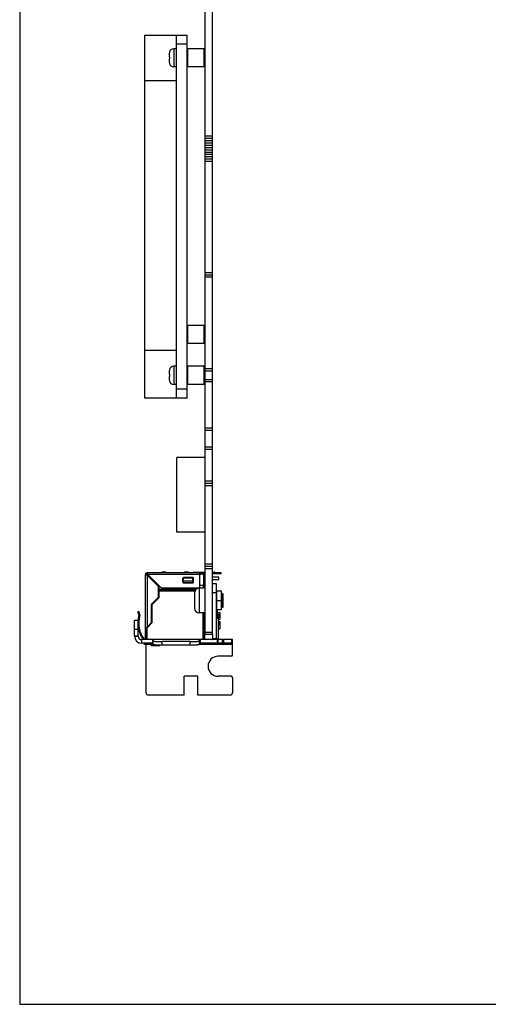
# Model space of a CAD drawing. Header units: millimetres. Extents: x -63 to 284, y 179 to 520.
# Tile 1 of 10: x -63 to 40, y 179 to 396. Entities that reach past the tile are written whole.
import ezdxf

# ---------------------------------------------------------------- set-up
doc = ezdxf.new("R2010")
doc.units = ezdxf.units.MM
doc.header["$LTSCALE"] = 16.335
doc.layers.get('0').update_dxf_attribs({"linetype": 'CONTINUOUS'})
for name, color, linetype in [('00_COMPONENTS', 7, 'CONTINUOUS'), ('02___PRT_ALL_AXES', 7, 'CONTINUOUS'), ('05_ALL_CURVES', 7, 'CONTINUOUS'), ('10_ALL_CHAMFER', 7, 'CONTINUOUS'), ('20_ALL_FEATURES', 7, 'CONTINUOUS')]:
    doc.layers.add(name, color=color, linetype=linetype)

msp = doc.modelspace()

# ---------------------------------------------------------------- linework, layer by layer
for p, q in [((-63.202, 519.772), (-63.202, 178.821)), ((-63.202, 178.821), (284.116, 178.821))]:
    msp.add_line(p, q)
at = {"color": 7}
for p, q in [((-22.313, 260.317), (-22.313, 427.967)), ((-20.713, 260.317), (-20.713, 427.967)), ((-35.613, 312.474), (-35.613, 392.474)), ((-35.613, 392.474), (-26.313, 392.474)), ((-28.613, 312.474), (-28.613, 392.474)), ((-26.313, 312.474), (-26.313, 392.474)), ((-35.613, 382.474), (-28.613, 382.474)), ((-20.713, 370.192), (-22.313, 370.192)), ((-20.713, 369.684), (-22.313, 369.684)), ((-20.713, 369.176), (-22.313, 369.176)), ((-20.713, 368.668), (-22.313, 368.668)), ((-20.713, 368.16), (-22.313, 368.16)), ((-20.713, 367.652), (-22.313, 367.652)), ((-20.713, 367.144), (-22.313, 367.144)), ((-20.713, 366.636), (-22.313, 366.636)), ((-20.713, 366.128), (-22.313, 366.128)), ((-20.713, 365.62), (-22.313, 365.62)), ((-20.713, 365.112), (-22.313, 365.112)), ((-20.713, 364.604), (-22.313, 364.604)), ((-20.713, 339.597), (-22.313, 339.597)), ((-28.613, 322.974), (-35.613, 322.974)), ((-20.713, 318.417), (-22.313, 318.417)), ((-20.713, 316.517), (-22.313, 316.517)), ((-26.313, 312.474), (-35.613, 312.474)), ((-20.713, 305.307), (-22.313, 305.307)), ((-20.713, 305.302), (-22.313, 305.302)), ((-20.713, 301.657), (-22.313, 301.657)), ((-22.313, 299.389), (-28.563, 299.389)), ((-28.563, 282.889), (-28.563, 299.389)), ((-20.713, 293.657), (-22.313, 293.657)), ((-22.313, 282.889), (-28.563, 282.889)), ((-35.473, 259.217), (-35.473, 273.567)), ((-35.223, 273.903), (-35.452, 273.685)), ((-35.273, 273.435), (-35.273, 273.567)), ((-34.973, 273.617), (-35.173, 273.617)), ((-35.173, 273.435), (-35.173, 273.617)), ((-34.973, 273.917), (-35.123, 273.917)), ((-35.123, 273.717), (-34.973, 273.717)), ((-22.313, 273.917), (-34.973, 273.917)), ((-34.973, 273.553), (-34.973, 273.917)), ((-34.973, 273.553), (-32.037, 270.617)), ((-31.155, 274.117), (-31.755, 274.117)), ((-26.155, 274.117), (-26.755, 274.117)), ((-24.755, 274.117), (-22.313, 274.117)), ((-24.555, 274.117), (-24.555, 273.917)), ((-23.455, 270.967), (-23.455, 273.917)), ((-22.313, 273.717), (-23.455, 273.717)), ((-22.593, 273.662), (-23.455, 273.662)), ((-22.593, 271.167), (-22.593, 273.662)), ((-20.713, 275.317), (-22.313, 275.317)), ((-20.713, 274.117), (-20.355, 274.117)), ((-18.755, 273.917), (-20.713, 273.917)), ((-18.755, 273.717), (-20.713, 273.717)), ((-20.555, 273.917), (-20.555, 274.117)), ((-18.755, 273.717), (-18.755, 273.917)), ((-35.108, 273.435), (-35.473, 273.435)), ((-32.573, 270.899), (-35.108, 273.435)), ((-27.205, 271.847), (-27.205, 272.747)), ((-25.055, 272.897), (-27.055, 272.897)), ((-25.055, 272.757), (-27.055, 272.757)), ((-27.055, 271.697), (-27.055, 272.757)), ((-27.055, 272.157), (-25.055, 272.157)), ((-25.055, 271.717), (-27.055, 271.717)), ((-25.055, 271.697), (-27.055, 271.697)), ((-25.055, 271.697), (-25.055, 272.757)), ((-24.905, 271.847), (-24.905, 272.747)), ((-22.313, 272.987), (-22.593, 272.987)), ((-22.593, 272.487), (-22.313, 272.487)), ((-19.313, 272.987), (-20.713, 272.987)), ((-20.713, 272.487), (-19.313, 272.487)), ((-19.313, 272.487), (-19.313, 272.987)), ((-32.573, 268.578), (-32.573, 270.899)), ((-32.573, 269.537), (-32.453, 269.537)), ((-32.453, 269.307), (-32.573, 269.307)), ((-32.453, 268.522), (-32.453, 271.033)), ((-32.037, 270.617), (-23.805, 270.617)), ((-23.473, 270.542), (-23.473, 270.857)), ((-23.455, 271.197), (-22.593, 271.197)), ((-22.313, 271.167), (-23.455, 271.167)), ((-23.443, 271.167), (-23.443, 271.197)), ((-22.723, 271.167), (-22.723, 270.542)), ((-22.473, 270.542), (-22.473, 271.167)), ((-34.108, 267.042), (-32.573, 268.578)), ((-34.108, 263.007), (-34.108, 267.042)), ((-32.453, 268.522), (-34.003, 266.972)), ((-36.973, 265.417), (-37.161, 265.349)), ((-36.933, 264.723), (-37.161, 265.349)), ((-36.745, 264.792), (-36.973, 265.417)), ((-34.003, 262.972), (-34.003, 266.972)), ((-22.773, 259.217), (-22.773, 265.092)), ((-22.473, 261.517), (-22.473, 265.092)), ((-19.697, 264.966), (-19.273, 264.792)), ((-35.273, 261.843), (-34.108, 263.007)), ((-34.003, 262.972), (-35.123, 261.852)), ((-19.273, 264.117), (-19.473, 264.117)), ((-19.273, 263.117), (-19.473, 263.117)), ((-19.273, 264.117), (-19.273, 264.792)), ((-19.273, 262.442), (-19.273, 263.117)), ((-35.273, 261.843), (-35.473, 261.843)), ((-35.473, 261.493), (-35.273, 261.493)), ((-35.273, 259.217), (-35.273, 261.843)), ((-35.173, 259.217), (-35.173, 261.943)), ((-35.123, 259.217), (-35.123, 261.852)), ((-22.723, 261.517), (-22.313, 261.517)), ((-22.723, 259.217), (-22.723, 261.517)), ((-22.623, 261.167), (-22.423, 261.167)), ((-22.623, 259.217), (-22.623, 261.167)), ((-22.423, 259.217), (-22.423, 261.167)), ((-19.473, 262.36), (-19.273, 262.442)), ((-35.123, 258.234), (-35.123, 258.417)), ((-22.773, 258.217), (-22.773, 258.417)), ((-22.623, 260.427), (-22.723, 260.427)), ((-22.623, 260.227), (-22.723, 260.227)), ((-22.693, 259.327), (-22.723, 259.327)), ((-22.693, 259.327), (-22.623, 259.579)), ((-20.713, 260.317), (-22.313, 260.317)), ((-33.783, 258.217), (-35.173, 258.217)), ((-34.213, 257.915), (-34.213, 258.217)), ((-34.213, 257.917), (-32.313, 257.917)), ((-32.313, 257.915), (-32.313, 257.984)), ((-22.723, 258.217), (-23.583, 258.217))]:
    msp.add_line(p, q, dxfattribs=at)
at = {"color": 4}
for p, q in [((-26.313, 390.474), (-28.613, 390.474)), ((-20.713, 340.097), (-22.313, 340.097)), ((-20.713, 339.097), (-22.313, 339.097)), ((-20.713, 318.917), (-22.313, 318.917)), ((-20.713, 316.017), (-22.313, 316.017)), ((-28.613, 314.474), (-26.313, 314.474)), ((-20.713, 305.807), (-22.313, 305.807)), ((-20.713, 301.157), (-22.313, 301.157)), ((-20.713, 294.157), (-22.313, 294.157)), ((-20.713, 293.157), (-22.313, 293.157)), ((-20.713, 275.817), (-22.313, 275.817)), ((-35.223, 273.685), (-35.452, 273.685)), ((-35.223, 273.903), (-35.223, 273.685)), ((-23.455, 273.567), (-34.973, 273.567)), ((-23.205, 273.717), (-23.205, 273.917)), ((-20.713, 274.817), (-22.313, 274.817)), ((-19.355, 273.717), (-19.355, 273.917)), ((-35.123, 273.435), (-35.123, 261.993)), ((-24.322, 270.272), (-32.453, 270.272)), ((-32.453, 270.166), (-24.422, 270.166)), ((-32.453, 270.113), (-24.46, 270.113)), ((-24.588, 269.865), (-32.453, 269.865)), ((-36.807, 264.963), (-36.995, 264.895)), ((-22.423, 260.817), (-22.623, 260.817)), ((-20.713, 260.817), (-22.313, 260.817)), ((-35.273, 258.417), (-35.273, 258.234))]:
    msp.add_line(p, q, dxfattribs=at)
at = {"color": 7}
for centre, radius, start, end in [((-35.123, 273.567), 0.35, 160.33019, 180), ((-35.123, 273.567), 0.35, 106.60155, 160.33019), ((-35.123, 273.567), 0.15, 90, 180), ((-35.123, 273.567), 0.35, 90, 106.60155), ((-31.755, 273.917), 0.2, 90, 180), ((-31.155, 273.917), 0.2, 0, 90), ((-26.755, 273.917), 0.2, 90, 180), ((-26.155, 273.917), 0.2, 0, 90), ((-27.055, 272.747), 0.15, 90, 180), ((-27.055, 271.847), 0.15, 180, 270), ((-25.055, 272.747), 0.15, 0, 90), ((-25.055, 271.847), 0.15, 270, 360), ((-23.805, 270.967), 0.35, 270, 360), ((-30.973, 262.912), 6.2, 163.90669, 175.27449), ((-30.973, 262.912), 6, 163.90669, 218.022), ((-37.074, 264.672), 0.15, 343.90669, 20), ((-37.074, 264.672), 0.35, 343.90669, 20), ((-21.973, 263.617), 0.5, 132.89455, 227.10554), ((-30.973, 262.912), 6.2, 189.08733, 216.57623), ((-22.173, 261.792), 0.3, 117.86901, 180), ((-35.173, 258.517), 0.3, 199.21523, 270), ((-22.723, 258.517), 0.3, 270, 340.47349)]:
    msp.add_arc(centre, radius, start, end, dxfattribs=at)
for points, knots in [([(-24.955, 273.917), (-24.955, 273.968), (-24.908, 274.071), (-24.806, 274.117), (-24.755, 274.117)], [0, 0, 0, 0, 0.4999999, 1, 1, 1, 1]), ([(-20.155, 273.917), (-20.155, 273.968), (-20.202, 274.071), (-20.304, 274.117), (-20.355, 274.117)], [0, 0, 0, 0, 0.4999999, 1, 1, 1, 1]), ([(-22.473, 264.947), (-22.473, 264.88), (-22.447, 264.743), (-22.362, 264.634), (-22.313, 264.589)], [0, 0, 0, 0, 0.4999678, 1, 1, 1, 1]), ([(-22.313, 264.525), (-22.33, 264.534), (-22.362, 264.558), (-22.412, 264.62), (-22.45, 264.712), (-22.469, 264.829), (-22.473, 264.908), (-22.473, 264.947)], [0, 0, 0, 0, 0.1253327, 0.2503161, 0.5005568, 0.7503419, 1, 1, 1, 1]), ([(-22.473, 262.288), (-22.473, 262.327), (-22.469, 262.405), (-22.453, 262.503), (-22.427, 262.577), (-22.4, 262.63), (-22.362, 262.677), (-22.33, 262.7), (-22.313, 262.71)], [0, 0, 0, 0, 0.2494932, 0.4990404, 0.6242289, 0.7498854, 0.8747193, 1, 1, 1, 1]), ([(-22.313, 262.646), (-22.362, 262.601), (-22.447, 262.491), (-22.473, 262.355), (-22.473, 262.288)], [0, 0, 0, 0, 0.5001224, 1, 1, 1, 1]), ([(-35.161, 258.217), (-35.156, 258.217), (-35.146, 258.218), (-35.131, 258.22), (-35.124, 258.227), (-35.123, 258.231)], [0, 0, 0, 0, 0.3508724, 0.7332192, 1, 1, 1, 1])]:
    msp.add_open_spline(points, degree=3, knots=knots, dxfattribs=at)
msp.add_open_spline([(-35.123, 258.231), (-35.123, 258.232), (-35.123, 258.233), (-35.123, 258.234)], degree=3, dxfattribs=at)
at = {"layer": '00_COMPONENTS', "color": 7}
for p, q in [((-30.196, 388.657), (-30.191, 388.653)), ((-28.613, 389.474), (-29.213, 389.474)), ((-30.213, 388.442), (-30.213, 387.724)), ((-30.213, 387.724), (-30.191, 387.724)), ((-30.213, 387.224), (-30.213, 386.506)), ((-30.191, 387.224), (-30.213, 387.224)), ((-30.191, 386.295), (-30.196, 386.291)), ((-28.613, 385.474), (-29.213, 385.474)), ((-28.613, 319.474), (-29.213, 319.474)), ((-30.213, 318.442), (-30.213, 317.724)), ((-30.213, 317.724), (-30.191, 317.724)), ((-30.191, 317.224), (-30.213, 317.224)), ((-30.213, 317.224), (-30.213, 316.506)), ((-30.196, 318.657), (-30.191, 318.653)), ((-30.191, 316.295), (-30.196, 316.291)), ((-28.613, 315.474), (-29.213, 315.474)), ((-20.713, 271.617), (-19.913, 271.617)), ((-19.913, 271.617), (-19.913, 259.417)), ((-24.643, 269.542), (-24.643, 266.092)), ((-22.313, 270.542), (-23.643, 270.542)), ((-18.713, 269.867), (-19.713, 269.867)), ((-18.713, 265.767), (-18.713, 269.867)), ((-18.413, 269.317), (-18.713, 269.317)), ((-18.413, 269.317), (-18.313, 269.217)), ((-18.413, 269.074), (-18.413, 269.317)), ((-18.313, 266.417), (-18.313, 269.217)), ((-18.413, 266.561), (-18.413, 269.074)), ((-22.313, 265.092), (-23.643, 265.092)), ((-18.713, 265.767), (-19.713, 265.767)), ((-18.413, 266.317), (-18.713, 266.317)), ((-18.413, 266.317), (-18.413, 266.561)), ((-18.413, 266.317), (-18.313, 266.417)), ((-37.093, 263.417), (-37.893, 263.417)), ((-37.893, 260.017), (-37.893, 263.417)), ((-37.093, 260.017), (-37.093, 263.417)), ((-19.697, 264.417), (-19.473, 264.417)), ((-19.473, 264.417), (-19.473, 259.417)), ((-37.89, 259.932), (-37.092, 259.974)), ((-16.303, 259.217), (-36.293, 259.217)), ((-36.293, 258.417), (-36.293, 259.217)), ((-33.783, 258.417), (-36.293, 258.417)), ((-33.783, 258.949), (-33.783, 259.217)), ((-33.783, 258.152), (-33.783, 258.949)), ((-25.583, 258.774), (-31.783, 258.774)), ((-23.583, 258.949), (-23.583, 259.217)), ((-23.583, 258.152), (-23.583, 258.949)), ((-16.303, 258.417), (-23.583, 258.417)), ((-20.713, 260.317), (-20.713, 259.417)), ((-19.473, 258.417), (-19.473, 259.217)), ((-16.303, 255.847), (-16.303, 259.217)), ((-35.353, 247.487), (-35.353, 258.279)), ((-25.583, 257.977), (-31.783, 257.977)), ((-16.603, 255.547), (-19.473, 255.547)), ((-23.923, 251.177), (-26.973, 251.177)), ((-26.973, 246.987), (-26.973, 251.177)), ((-23.923, 246.987), (-23.923, 251.177)), ((-16.603, 251.127), (-19.473, 251.127)), ((-16.303, 250.827), (-16.303, 247.487)), ((-26.973, 246.987), (-34.853, 246.987)), ((-16.803, 246.987), (-23.923, 246.987))]:
    msp.add_line(p, q, dxfattribs=at)
at = {"layer": '00_COMPONENTS', "color": 4}
for p, q in [((-29.213, 389.474), (-29.213, 385.474)), ((-29.213, 319.474), (-29.213, 315.474)), ((-23.643, 270.542), (-23.643, 265.092)), ((-20.713, 269.617), (-19.913, 269.617)), ((-19.713, 265.767), (-19.713, 269.867)), ((-18.313, 269.167), (-18.713, 269.167)), ((-19.913, 267.817), (-18.713, 267.817)), ((-18.313, 266.467), (-18.713, 266.467)), ((-19.913, 263.917), (-19.473, 263.917)), ((-37.093, 261.417), (-37.893, 261.417)), ((-37.893, 260.017), (-37.093, 260.017)), ((-33.929, 259.217), (-33.929, 258.417)), ((-23.583, 259.214), (-33.783, 259.214)), ((-31.783, 257.977), (-31.783, 258.774)), ((-25.583, 257.977), (-25.583, 258.774)), ((-23.436, 259.217), (-23.436, 258.417)), ((-19.473, 259.417), (-20.713, 259.417)), ((-19.619, 258.417), (-19.619, 259.217)), ((-18.481, 258.417), (-18.481, 259.217)), ((-18.164, 258.417), (-18.164, 259.217)), ((-16.486, 259.217), (-16.486, 258.417)), ((-35.353, 258.217), (-35.273, 258.217)), ((-22.723, 258.217), (-16.303, 258.217))]:
    msp.add_line(p, q, dxfattribs=at)
at = {"layer": '00_COMPONENTS', "color": 7}
for centre, radius, start, end in [((-29.161, 388.442), 1.052, 168.46577, 180.01452), ((-29.213, 388.474), 1, 90, 169.4499), ((-29.161, 386.505), 1.052, 179.98548, 191.53423), ((-23.257, 387.474), 6.939, 177.93532, 182.06468), ((-29.213, 386.474), 1, 190.5501, 270), ((-29.213, 318.474), 1, 90, 169.4499), ((-29.161, 318.442), 1.052, 168.46577, 180.01452), ((-23.257, 317.474), 6.939, 177.93532, 182.06468), ((-29.161, 316.505), 1.052, 179.98548, 191.53423), ((-29.213, 316.474), 1, 190.5501, 270), ((-23.643, 269.542), 1, 90, 180), ((-19.713, 270.067), 0.2, 180, 270), ((-23.643, 266.092), 1, 180, 270), ((-19.713, 265.567), 0.2, 90, 180), ((-36.293, 260.017), 1.6, 180, 270), ((-36.293, 260.017), 0.8, 180, 270), ((-20.913, 259.417), 0.2, 270, 360), ((-20.913, 259.417), 1, 348.4533, 360), ((-20.473, 259.417), 1, 348.4533, 360), ((-19.473, 253.337), 2.21, 90, 270), ((-16.603, 255.847), 0.3, 270, 360), ((-16.603, 250.827), 0.3, 0, 90), ((-34.853, 247.487), 0.5, 180, 270), ((-16.803, 247.487), 0.5, 270, 360)]:
    msp.add_arc(centre, radius, start, end, dxfattribs=at)
for points, knots in [([(-33.783, 258.949), (-33.783, 258.942), (-33.77, 258.926), (-33.719, 258.902), (-33.608, 258.875), (-33.425, 258.847), (-33.179, 258.822), (-32.88, 258.802), (-32.538, 258.786), (-32.168, 258.776), (-31.913, 258.774), (-31.783, 258.774)], [0, 0, 0, 0, 0.0096843, 0.0261844, 0.0846885, 0.1771864, 0.3007432, 0.4508555, 0.6218128, 0.807307, 1, 1, 1, 1]), ([(-25.583, 258.774), (-25.453, 258.774), (-25.197, 258.776), (-24.827, 258.786), (-24.486, 258.802), (-24.186, 258.822), (-23.94, 258.847), (-23.757, 258.875), (-23.646, 258.902), (-23.595, 258.926), (-23.583, 258.942), (-23.583, 258.949)], [0, 0, 0, 0, 0.192693, 0.3781872, 0.5491445, 0.6992568, 0.8228136, 0.9153115, 0.9738156, 0.9903157, 1, 1, 1, 1]), ([(-31.783, 257.977), (-31.913, 257.977), (-32.168, 257.979), (-32.538, 257.989), (-32.88, 258.005), (-33.179, 258.025), (-33.425, 258.05), (-33.608, 258.078), (-33.719, 258.105), (-33.77, 258.129), (-33.783, 258.145), (-33.783, 258.152)], [0, 0, 0, 0, 0.192693, 0.3781872, 0.5491445, 0.6992568, 0.8228136, 0.9153115, 0.9738156, 0.9903157, 1, 1, 1, 1]), ([(-23.583, 258.152), (-23.583, 258.145), (-23.595, 258.129), (-23.646, 258.105), (-23.757, 258.078), (-23.94, 258.05), (-24.186, 258.025), (-24.486, 258.005), (-24.827, 257.989), (-25.197, 257.979), (-25.453, 257.977), (-25.583, 257.977)], [0, 0, 0, 0, 0.0096843, 0.0261844, 0.0846885, 0.1771864, 0.3007432, 0.4508555, 0.6218128, 0.807307, 1, 1, 1, 1])]:
    msp.add_open_spline(points, degree=3, knots=knots, dxfattribs=at)
at = {"layer": '02___PRT_ALL_AXES', "color": 7}
for p, q in [((-19.854, 265.708), (-19.697, 265.708)), ((-19.697, 265.708), (-19.697, 264.057))]:
    msp.add_line(p, q, dxfattribs=at)
at = {"layer": '05_ALL_CURVES', "color": 4}
for p, q in [((-35.817, 258.217), (-33.783, 258.217)), ((-23.583, 258.217), (-22.016, 258.217))]:
    msp.add_line(p, q, dxfattribs=at)
at = {"layer": '10_ALL_CHAMFER', "color": 7}
for p, q in [((-26.313, 389.274), (-26.113, 389.474)), ((-26.113, 385.474), (-26.113, 389.474)), ((-22.513, 389.474), (-26.113, 389.474)), ((-22.513, 385.474), (-22.513, 389.474)), ((-22.513, 389.474), (-22.313, 389.274)), ((-26.313, 385.674), (-26.113, 385.474)), ((-22.513, 385.474), (-26.113, 385.474)), ((-22.513, 385.474), (-22.313, 385.674)), ((-26.313, 328.274), (-26.113, 328.474)), ((-22.513, 328.474), (-26.113, 328.474)), ((-26.113, 324.474), (-26.113, 328.474)), ((-22.513, 328.474), (-22.313, 328.274)), ((-22.513, 324.474), (-22.513, 328.474)), ((-26.313, 324.674), (-26.113, 324.474)), ((-22.513, 324.474), (-26.113, 324.474)), ((-22.513, 324.474), (-22.313, 324.674)), ((-26.313, 319.274), (-26.113, 319.474)), ((-22.513, 319.474), (-26.113, 319.474)), ((-26.113, 315.474), (-26.113, 319.474)), ((-22.513, 319.474), (-22.313, 319.274)), ((-22.513, 315.474), (-22.513, 319.474)), ((-26.313, 315.674), (-26.113, 315.474)), ((-22.513, 315.474), (-26.113, 315.474)), ((-22.513, 315.474), (-22.313, 315.674))]:
    msp.add_line(p, q, dxfattribs=at)
at = {"layer": '20_ALL_FEATURES', "color": 7}
for p, q in [((-19.697, 265.229), (-19.113, 265.229)), ((-19.113, 265.229), (-19.113, 263.629)), ((-19.473, 263.629), (-19.113, 263.629)), ((-19.473, 263.197), (-19.113, 263.197)), ((-19.113, 263.197), (-19.113, 261.597)), ((-19.473, 261.597), (-19.113, 261.597))]:
    msp.add_line(p, q, dxfattribs=at)

doc.saveas('drawing.dxf')
